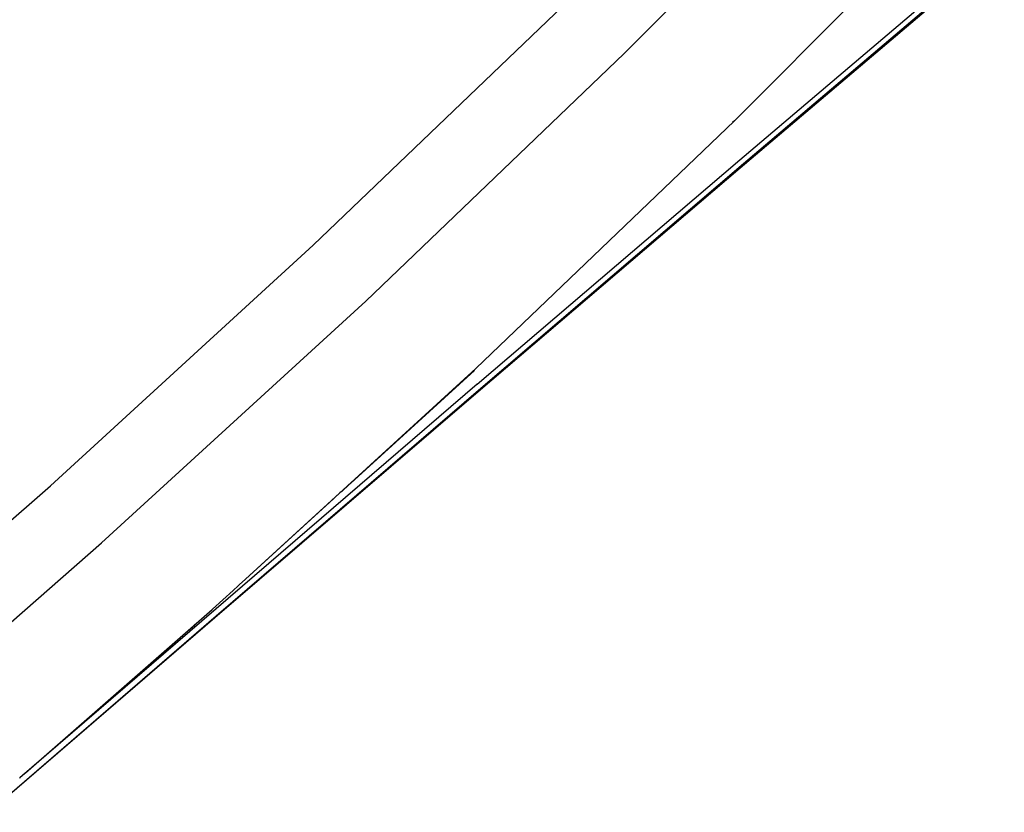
# Model space of a CAD drawing. Extents: x -124 to 47, y -110 to 120.
# Tile 3 of 6: x -93 to -62, y -90 to -66. Entities that reach past the tile are written whole.
import ezdxf

# ---------------------------------------------------------------- set-up
doc = ezdxf.new("R2010")
doc.units = 0
doc.header["$MEASUREMENT"] = 0
doc.layers.get('0').update_dxf_attribs({"linetype": 'CONTINUOUS'})

msp = doc.modelspace()

# ---------------------------------------------------------------- linework, layer by layer
for p, q in [((-74.063, -66.767), (-66.244, -58.916)), ((-70.656, -68.851), (-62.863, -61.026)), ((-70.488, -70.06), (-62.422, -63.204)), ((-70.373, -70.176), (-62.305, -63.317)), ((-62.426, -63.479), (-70.477, -70.32)), ((-83.686, -72.704), (-75.727, -65.072)), ((-82.061, -74.437), (-74.063, -66.767)), ((-70.658, -68.854), (-78.66, -76.522)), ((-70.658, -68.854), (-70.711, -68.907)), ((-70.657, -68.853), (-70.658, -68.854)), ((-70.656, -68.851), (-70.657, -68.853)), ((-78.614, -77.01), (-70.488, -70.06)), ((-70.477, -70.32), (-78.58, -77.239)), ((-78.502, -77.128), (-70.373, -70.176)), ((-91.817, -80.151), (-83.686, -72.704)), ((-90.234, -81.921), (-82.061, -74.437)), ((-78.66, -76.522), (-84.329, -81.709)), ((-78.684, -76.548), (-84.329, -81.709)), ((-82.529, -80.071), (-78.702, -76.579)), ((-78.614, -77.01), (-92.76, -89.192)), ((-78.58, -77.239), (-86.734, -84.236)), ((-86.692, -84.174), (-78.502, -77.128)), ((-82.529, -80.071), (-82.593, -80.13)), ((-100.118, -87.409), (-91.817, -80.151)), ((-83.196, -80.68), (-82.862, -80.375)), ((-82.797, -80.316), (-82.862, -80.375)), ((-82.797, -80.316), (-82.593, -80.13)), ((-83.285, -80.761), (-83.196, -80.68)), ((-85.788, -83.045), (-83.285, -80.761)), ((-98.576, -89.215), (-90.234, -81.921)), ((-84.329, -81.709), (-85.788, -83.045)), ((-85.979, -83.22), (-85.788, -83.045)), ((-86.804, -83.973), (-86.165, -83.389)), ((-86.013, -83.25), (-86.165, -83.389)), ((-86.013, -83.25), (-85.979, -83.22)), ((-92.585, -89.039), (-86.81, -83.978)), ((-86.804, -83.973), (-86.81, -83.978)), ((-86.734, -84.236), (-93.72, -90.261)), ((-93.693, -90.233), (-86.692, -84.174)), ((-87.239, -84.362), (-87.356, -84.464)), ((-87.575, -84.656), (-87.365, -84.472)), ((-91.22, -87.846), (-90.629, -87.329)), ((-92.76, -89.192), (-92.779, -89.209)), ((-92.596, -89.048), (-92.76, -89.192)), ((-92.585, -89.039), (-92.596, -89.048))]:
    msp.add_line(p, q)

doc.saveas('drawing.dxf')
